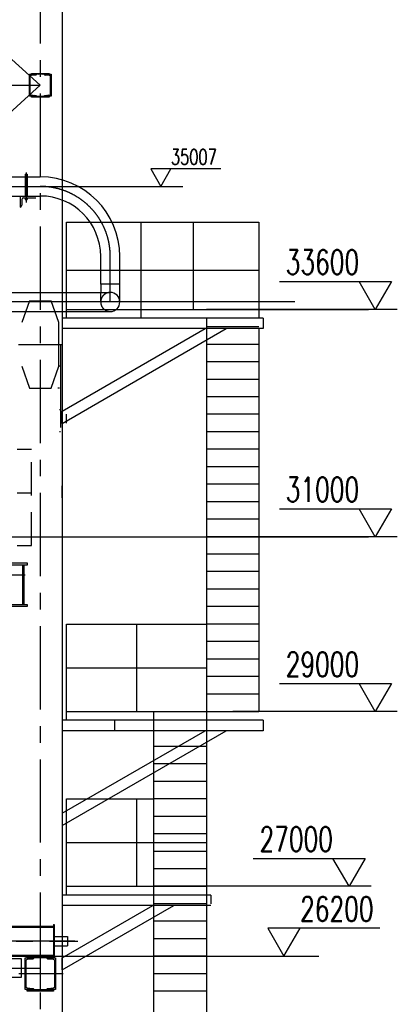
# Model space of a CAD drawing. Header units: millimetres. Extents: x -21 to 67273, y 14 to 95134.
# Tile 37 of 55: x 32918 to 37236, y 62672 to 73937. Entities that reach past the tile are written whole.
import ezdxf
from ezdxf.enums import TextEntityAlignment as Align

# ---------------------------------------------------------------- set-up
doc = ezdxf.new("R2010")
doc.units = ezdxf.units.MM
doc.header["$LTSCALE"] = 30
for name, pattern in [('CENTER', [50.8, 31.75, -6.35, 6.35, -6.35]), ('DASHED', [19.05, 12.7, -6.35]), ('PHANTOM', [63.5, 31.75, -6.35, 6.35, -6.35, 6.35, -6.35])]:
    doc.linetypes.add(name, pattern=pattern)
for name, color, linetype in [('双点画线', 6, 'PHANTOM'), ('文本', 21, 'Continuous'), ('标注', 3, 'Continuous'), ('点画线', 2, 'CENTER'), ('细实线', 4, 'Continuous'), ('虚线', 1, 'DASHED')]:
    doc.layers.add(name, color=color, linetype=linetype)
doc.styles.get("Standard").update_dxf_attribs({"font": 'romans.shx', "width": 0.7, "bigfont": 'hzdx.shx'})

msp = doc.modelspace()

# ---------------------------------------------------------------- hatches: boundary and pattern name
at = {"layer": '双点画线'}
h = msp.add_hatch(dxfattribs=at)
h.set_pattern_fill('ANSI31', color=256, scale=5, style=0)
h.set_pattern_definition([(45, (-135120.138, 163018.956), (-11.2253202, 11.2253202), [])])
h.paths.add_polyline_path([(33278.759, 73062.118), (33200.759, 73062.118), (33200.759, 73065.118), (33201.159, 73067.318), (33202.359, 73069.118), (33204.059, 73070.518), (33206.159, 73071.118), (33260.959, 73076.618), (33265.159, 73077.818), (33268.659, 73080.518), (33270.959, 73084.218), (33271.759, 73088.518), (33271.759, 73285.718), (33270.959, 73290.018), (33268.659, 73293.718), (33265.159, 73296.418), (33260.959, 73297.618), (33206.159, 73303.118), (33204.059, 73303.718), (33202.259, 73305.118), (33201.159, 73306.918), (33200.759, 73309.118), (33200.759, 73312.118), (33278.759, 73312.118)])
h.paths.add_polyline_path([(33028.761, 73312.118), (33106.761, 73312.118), (33106.761, 73309.098), (33106.361, 73306.945), (33105.212, 73305.074), (33103.466, 73303.743), (33101.359, 73303.128), (33046.573, 73297.649), (33042.356, 73296.422), (33038.864, 73293.761), (33036.563, 73290.021), (33035.761, 73285.703), (33035.761, 73088.523), (33036.566, 73084.206), (33038.87, 73080.468), (33042.365, 73077.809), (33046.57, 73076.587), (33101.359, 73071.108), (33103.461, 73070.496), (33105.208, 73069.166), (33106.359, 73067.297), (33106.761, 73065.138), (33106.761, 73062.118), (33028.761, 73062.118)])
h.paths.add_polyline_path([(33053.761, 73322.118), (33253.761, 73322.118), (33253.761, 73312.118), (33053.761, 73312.118)])
h.paths.add_polyline_path([(33053.761, 73062.118), (33253.761, 73062.118), (33253.761, 73052.118), (33053.761, 73052.118)])

# ---------------------------------------------------------------- linework, layer by layer
for p, q in [((33403.76, 82862.118), (33403.76, 36882.118)), ((33453.76, 71622.118), (35653.76, 71622.118)), ((33453.76, 70622.118), (33453.76, 71622.118)), ((34303.76, 71622.118), (34303.76, 70522.118)), ((34903.222, 71622.118), (34903.222, 70622.118)), ((35653.76, 71622.118), (35653.76, 70622.118)), ((33453.76, 71072.118), (35653.76, 71072.118)), ((35703.76, 70522.118), (33403.76, 70522.118)), ((33453.76, 70622.118), (35053.76, 70622.118)), ((35053.76, 70522.118), (33453.76, 70522.118)), ((35653.76, 70622.118), (35053.76, 70622.118)), ((35053.76, 70522.118), (35053.76, 66022.118)), ((35653.76, 70622.118), (35653.76, 70522.118)), ((35703.76, 70522.118), (35703.76, 70402.118)), ((35653.76, 70422.118), (35053.76, 70422.118)), ((35703.76, 70402.118), (33403.76, 70402.118)), ((33403.76, 69318.779), (35280.157, 70402.118)), ((33403.76, 69457.344), (35040.157, 70402.118)), ((35653.76, 70402.118), (35653.76, 66022.118)), ((35653.76, 70222.118), (35053.76, 70222.118)), ((35653.76, 70022.118), (35053.76, 70022.118)), ((35653.76, 69822.118), (35053.76, 69822.118)), ((35653.76, 69622.118), (35053.76, 69622.118)), ((35653.76, 69422.118), (35053.76, 69422.118)), ((35653.76, 69222.118), (35053.76, 69222.118)), ((35653.76, 69022.118), (35053.76, 69022.118)), ((35653.76, 68822.118), (35053.76, 68822.118)), ((35653.76, 68622.118), (35053.76, 68622.118)), ((35653.76, 68422.118), (35053.76, 68422.118)), ((35653.76, 68222.118), (35053.76, 68222.118)), ((35653.76, 68022.118), (35053.76, 68022.118)), ((35653.76, 67822.118), (35053.76, 67822.118)), ((35653.76, 67622.118), (35053.76, 67622.118)), ((35653.76, 67422.118), (35053.76, 67422.118)), ((35653.76, 67222.118), (35053.76, 67222.118)), ((33453.76, 66022.118), (33453.76, 67022.118)), ((33453.76, 67022.118), (35053.76, 67022.118)), ((34253.76, 67022.118), (34253.76, 66022.118)), ((35653.76, 67022.118), (35053.76, 67022.118)), ((35653.76, 66822.118), (35053.76, 66822.118)), ((35653.76, 66622.118), (35053.76, 66622.118)), ((33453.76, 66522.118), (35053.76, 66522.118)), ((35653.76, 66422.118), (35053.76, 66422.118)), ((35653.76, 66222.118), (35053.76, 66222.118)), ((33453.76, 66022.118), (35653.76, 66022.118)), ((33453.76, 65922.118), (33453.76, 66022.118)), ((34453.76, 60222.118), (34453.76, 66022.118)), ((35053.76, 66022.118), (35053.76, 65922.118)), ((35053.76, 66022.118), (35053.76, 60222.118)), ((35703.76, 65922.118), (33403.76, 65922.118)), ((33403.76, 65922.118), (33403.76, 65802.118)), ((34003.76, 65922.118), (34003.76, 65802.118)), ((35653.76, 65922.118), (34053.76, 65922.118)), ((35703.76, 65922.118), (35703.76, 65802.118)), ((33403.76, 64857.344), (35040.157, 65802.118)), ((33403.76, 64718.779), (35280.157, 65802.118)), ((35703.76, 65802.118), (33403.76, 65802.118)), ((35053.76, 65622.118), (34453.76, 65622.118)), ((35053.76, 65422.118), (34453.76, 65422.118)), ((35053.76, 65222.118), (34453.76, 65222.118)), ((33453.76, 64022.118), (33453.76, 65022.118)), ((33453.76, 65022.118), (34453.76, 65022.118)), ((34253.76, 65022.118), (34253.76, 64022.118)), ((35053.76, 65022.118), (34453.76, 65022.118)), ((33403.76, 64857.344), (33403.76, 64718.779)), ((35053.76, 64822.118), (34453.76, 64822.118)), ((35053.76, 64622.118), (34453.76, 64622.118)), ((33453.76, 64522.118), (35053.76, 64522.118)), ((35053.76, 64422.118), (34453.76, 64422.118)), ((35053.76, 64222.118), (34453.76, 64222.118)), ((33453.76, 64022.118), (35053.76, 64022.118)), ((33453.76, 63922.118), (33453.76, 64022.118)), ((35053.76, 64022.118), (34453.76, 64022.118)), ((35103.76, 63922.118), (33403.76, 63922.118)), ((33403.76, 63922.118), (33403.76, 63802.118)), ((35053.76, 63922.118), (33453.76, 63922.118)), ((35103.76, 63922.118), (35103.76, 63822.118)), ((35103.76, 63802.118), (33403.76, 63802.118)), ((33403.76, 63065.19), (34680.157, 63802.118)), ((33403.76, 63203.754), (34440.157, 63802.118)), ((35053.76, 63822.118), (34453.76, 63822.118)), ((30438.76, 63566.118), (33303.76, 63566.118)), ((35053.76, 63622.118), (34453.76, 63622.118)), ((35053.76, 63422.118), (34453.76, 63422.118)), ((35053.76, 63222.118), (34453.76, 63222.118)), ((35053.76, 63022.118), (34453.76, 63022.118)), ((35053.76, 62822.118), (34453.76, 62822.118))]:
    msp.add_line(p, q)
at = {"ltscale": 50}
for p, q in [((20037.71, 72138.618), (33153.76, 72138.618)), ((32980.07, 72169.413), (32980.07, 71919.618)), ((32980.07, 72169.413), (33005.07, 72169.413)), ((33005.07, 72169.413), (33005.07, 71919.618)), ((20038.112, 71919.618), (33153.76, 71919.618)), ((32922.57, 71919.618), (33122.57, 71919.618)), ((32922.57, 71919.618), (32922.57, 71793.618)), ((32942.57, 71879.618), (32942.57, 71813.618)), ((32962.57, 71899.618), (33102.57, 71899.618)), ((32980.07, 71899.618), (32980.07, 71880.644)), ((32980.07, 71880.644), (33005.07, 71880.644)), ((33005.07, 71899.618), (33005.07, 71880.644)), ((32922.57, 71793.618), (32922.57, 71793.618)), ((33844.26, 70910.118), (33844.26, 71229.118)), ((34063.26, 70910.118), (34063.26, 71229.118)), ((33844.26, 70910.118), (33844.26, 70816.618)), ((34063.26, 70910.118), (33844.26, 70910.118)), ((34063.26, 70707.118), (34063.26, 70910.118)), ((32493.76, 70816.618), (33953.76, 70816.618)), ((32493.76, 70597.618), (33953.76, 70597.618))]:
    msp.add_line(p, q, dxfattribs=at)
at = {"ltscale": 5}
for p, q in [((30403.76, 63554.118), (33303.76, 63554.118)), ((32884.781, 63566.118), (33303.76, 63566.118)), ((33303.76, 63584.118), (33313.76, 63584.118)), ((33303.76, 63584.118), (33303.76, 63204.118)), ((33313.76, 63584.118), (33313.76, 63204.118)), ((33313.76, 63448.118), (33463.76, 63448.118)), ((33463.76, 63448.118), (33463.76, 63340.118)), ((33313.76, 63340.118), (33463.76, 63340.118)), ((30403.76, 63234.118), (33303.76, 63234.118)), ((30403.76, 63222.118), (33303.76, 63222.118))]:
    msp.add_line(p, q, dxfattribs=at)
at = {"ltscale": 50}
for centre, radius, start, end in [((33153.76, 71229.118), 909.5, 0, 90), ((32962.57, 71879.618), 20, 90, 180), ((33153.76, 71229.118), 690.5, 0, 90), ((32922.57, 71813.618), 20, 270, 0), ((33953.76, 70707.118), 109.5, 270, 90)]:
    msp.add_arc(centre, radius, start, end, dxfattribs=at)
at = {"layer": '双点画线'}
for p, q in [((26953.76, 78787.118), (33153.76, 73187.118)), ((7813.76, 73187.118), (33153.76, 73187.118)), ((33153.76, 73187.118), (26953.76, 67587.118)), ((33028.76, 70722.118), (32943.76, 70472.118)), ((33028.76, 70722.118), (33278.76, 70722.118)), ((33363.76, 70472.118), (33278.76, 70722.118)), ((33363.76, 69972.118), (33363.76, 70472.118)), ((32903.76, 70222.118), (33403.76, 70222.118)), ((33385.76, 70222.118), (33385.76, 69222.118)), ((32943.76, 69972.118), (33028.76, 69722.118)), ((33278.76, 69722.118), (33363.76, 69972.118)), ((33385.76, 69972.118), (33373.76, 69972.118)), ((33028.76, 69722.118), (33278.76, 69722.118)), ((33373.76, 69722.118), (33353.76, 69722.118)), ((33385.76, 69472.118), (33373.76, 69472.118)), ((33385.76, 69222.118), (33373.76, 69222.118)), ((9166.734, 67587.118), (33153.76, 67587.118)), ((26953.76, 63087.118), (33153.76, 63087.118))]:
    msp.add_line(p, q, dxfattribs=at)
at = {"layer": '双点画线', "ltscale": 20}
for p, q in [((32603.76, 67722.118), (33003.76, 67722.118)), ((33003.76, 67722.118), (33003.76, 67697.118)), ((33003.76, 67697.118), (32603.76, 67697.118)), ((32953.76, 67697.118), (32965.76, 67697.118)), ((32953.76, 67247.118), (32953.76, 67697.118)), ((32965.76, 67697.118), (32965.76, 67247.118)), ((32603.76, 67247.118), (33003.76, 67247.118)), ((33003.76, 67222.118), (32603.76, 67222.118)), ((32965.76, 67247.118), (32953.76, 67247.118)), ((33003.76, 67247.118), (33003.76, 67222.118))]:
    msp.add_line(p, q, dxfattribs=at)
at = {"layer": '双点画线'}
for points in [[(33028.761, 73312.118), (33106.761, 73312.118), (33106.761, 73309.098), (33106.361, 73306.945), (33105.212, 73305.074), (33103.466, 73303.743), (33101.359, 73303.128), (33046.573, 73297.649), (33042.356, 73296.422), (33038.864, 73293.761), (33036.563, 73290.021), (33035.761, 73285.703), (33035.761, 73088.523), (33036.566, 73084.206), (33038.87, 73080.468), (33042.365, 73077.809), (33046.57, 73076.587), (33101.359, 73071.108), (33103.461, 73070.496), (33105.208, 73069.166), (33106.359, 73067.297), (33106.761, 73065.138), (33106.761, 73062.118), (33028.761, 73062.118)], [(33053.761, 73322.118), (33253.761, 73322.118), (33253.761, 73312.118), (33053.761, 73312.118)], [(33278.759, 73062.118), (33200.759, 73062.118), (33200.759, 73065.118), (33201.159, 73067.318), (33202.359, 73069.118), (33204.059, 73070.518), (33206.159, 73071.118), (33260.959, 73076.618), (33265.159, 73077.818), (33268.659, 73080.518), (33270.959, 73084.218), (33271.759, 73088.518), (33271.759, 73285.718), (33270.959, 73290.018), (33268.659, 73293.718), (33265.159, 73296.418), (33260.959, 73297.618), (33206.159, 73303.118), (33204.059, 73303.718), (33202.259, 73305.118), (33201.159, 73306.918), (33200.759, 73309.118), (33200.759, 73312.118), (33278.759, 73312.118)], [(33053.761, 73062.118), (33253.761, 73062.118), (33253.761, 73052.118), (33053.761, 73052.118)], [(32813.76, 63197.118), (32933.76, 63197.118), (32933.76, 62977.118), (32813.76, 62977.118)], [(32978.76, 63202.118), (33074.76, 63202.118), (33074.76, 63197.708), (33074.227, 63194.837), (33072.695, 63192.343), (33070.367, 63190.567), (33067.557, 63189.748), (33002.175, 63183.21), (32996.554, 63181.574), (32991.897, 63178.025), (32988.829, 63173.038), (32987.76, 63167.282), (32987.76, 62876.941), (32988.834, 62871.186), (32991.906, 62866.202), (32996.565, 62862.657), (33002.172, 62861.027), (33067.557, 62854.488), (33070.36, 62853.672), (33072.689, 62851.899), (33074.224, 62849.406), (33074.76, 62846.528), (33074.76, 62842.118), (32978.76, 62842.118)], [(33003.76, 63222.118), (33303.76, 63222.118), (33303.76, 63202.118), (33003.76, 63202.118)], [(33328.761, 62842.118), (33232.761, 62842.118), (33232.761, 62846.528), (33233.297, 62849.406), (33234.832, 62851.899), (33237.161, 62853.672), (33239.964, 62854.488), (33305.349, 62861.027), (33310.956, 62862.657), (33315.615, 62866.202), (33318.687, 62871.186), (33319.761, 62876.941), (33319.761, 63167.282), (33318.692, 63173.038), (33315.624, 63178.025), (33310.967, 63181.574), (33305.346, 63183.21), (33239.964, 63189.748), (33237.154, 63190.567), (33234.826, 63192.343), (33233.294, 63194.837), (33232.761, 63197.708), (33232.761, 63202.118), (33328.761, 63202.118)], [(33003.76, 62842.118), (33303.76, 62842.118), (33303.76, 62822.118), (33003.76, 62822.118)]]:
    msp.add_lwpolyline(points, close=True, dxfattribs=at)
at = {"layer": '文本'}
msp.add_lwpolyline([(36935.871, 64022.118), (35053.76, 64022.118)], dxfattribs=at)
at = {"layer": '标注'}
msp.add_line((33143.76, 72029.118), (34781.783, 72029.118), dxfattribs=at)
at = {"layer": '点画线'}
for p, q in [((33153.76, 83762.118), (33153.76, 36222.118)), ((30210.498, 63394.118), (33582.289, 63394.118)), ((33153.76, 63290.273), (33153.76, 62841.462)), ((33416.295, 63022.205), (32907.578, 63022.205))]:
    msp.add_line(p, q, dxfattribs=at)
at = {"layer": '点画线', "ltscale": 50}
for p, q in [((32992.57, 72188.657), (32992.57, 71844.239)), ((20311.71, 72029.118), (33750.76, 72029.118)), ((33953.76, 70707.118), (33953.76, 71229.118))]:
    msp.add_line(p, q, dxfattribs=at)
at = {"layer": '点画线', "ltscale": 20}
msp.add_line((36064.655, 70707.118), (30053.76, 70707.118), dxfattribs=at)
at = {"layer": '点画线', "ltscale": 5}
msp.add_line((33549.782, 63394.118), (32235.442, 63394.118), dxfattribs=at)
at = {"layer": '点画线', "ltscale": 50}
msp.add_arc((33153.76, 71229.118), 800, 0, 90, dxfattribs=at)
at = {"layer": '细实线'}
for p, q in [((34553.76, 70622.118), (36905.85, 70622.118)), ((33453.76, 69322.118), (33453.76, 69422.118)), ((33403.76, 69322.118), (33403.76, 69202.118)), ((33403.76, 68465.19), (33403.76, 68603.754)), ((32753.76, 68022.118), (36905.85, 68022.118)), ((33298.04, 63222.118), (36339.468, 63222.118)), ((33403.76, 63065.19), (33403.76, 63203.754))]:
    msp.add_line(p, q, dxfattribs=at)
for points in [[(35216.313, 72229.118), (34416.313, 72229.118), (34531.783, 72029.118), (34647.253, 72229.118)], [(35889.406, 70942.118), (37169.406, 70942.118), (36984.654, 70622.118), (36799.902, 70942.118)], [(37235.871, 70622.118), (35353.76, 70622.118)], [(35889.406, 68342.118), (37169.406, 68342.118), (36984.654, 68022.118), (36799.902, 68342.118)], [(37235.871, 68022.118), (35353.76, 68022.118)], [(35889.406, 66342.118), (37169.406, 66342.118), (36984.654, 66022.118), (36799.902, 66342.118)], [(37235.871, 66022.118), (35353.76, 66022.118)], [(35589.406, 64342.118), (36869.406, 64342.118), (36684.654, 64022.118), (36499.902, 64342.118)], [(37034.715, 63542.118), (35754.715, 63542.118), (35939.468, 63222.118), (36124.22, 63542.118)]]:
    msp.add_lwpolyline(points, dxfattribs=at)
at = {"layer": '虚线'}
for p, q in [((33453.76, 71622.118), (34253.76, 71622.118)), ((33403.76, 70522.118), (33403.76, 70402.118)), ((33453.76, 70522.118), (33453.76, 70622.118)), ((33453.76, 70622.118), (34253.76, 70622.118)), ((33403.76, 69318.779), (33403.76, 69457.344)), ((26603.76, 69022.118), (33053.76, 69022.118)), ((33053.76, 67922.118), (33053.76, 69022.118)), ((26603.76, 68522.118), (33053.76, 68522.118)), ((26603.76, 68022.118), (33053.76, 68022.118)), ((26603.76, 67922.118), (33053.76, 67922.118)), ((33403.76, 63065.19), (33403.76, 63203.754))]:
    msp.add_line(p, q, dxfattribs=at)
at = {"layer": '虚线', "ltscale": 50}
msp.add_line((33844.26, 70707.118), (33844.26, 70816.618), dxfattribs=at)
msp.add_arc((33953.76, 70707.118), 109.5, 90, 270, dxfattribs=at)

# ---------------------------------------------------------------- texts
at = {"layer": '细实线', "width": 0.7}
for s, height, p in [('35007', 175, (34647.253, 72366.618)), ('26200', 280, (36124.22, 63762.118))]:
    msp.add_text(s, height=height, dxfattribs=at).set_placement(p, align=Align.MIDDLE_LEFT)
for s, p in [('33600', (36799.902, 71162.118)), ('31000', (36799.902, 68562.118)), ('29000', (36799.902, 66562.118)), ('27000', (36499.902, 64562.118))]:
    msp.add_text(s, height=280, dxfattribs=at).set_placement(p, align=Align.MIDDLE_RIGHT)

doc.saveas('drawing.dxf')
